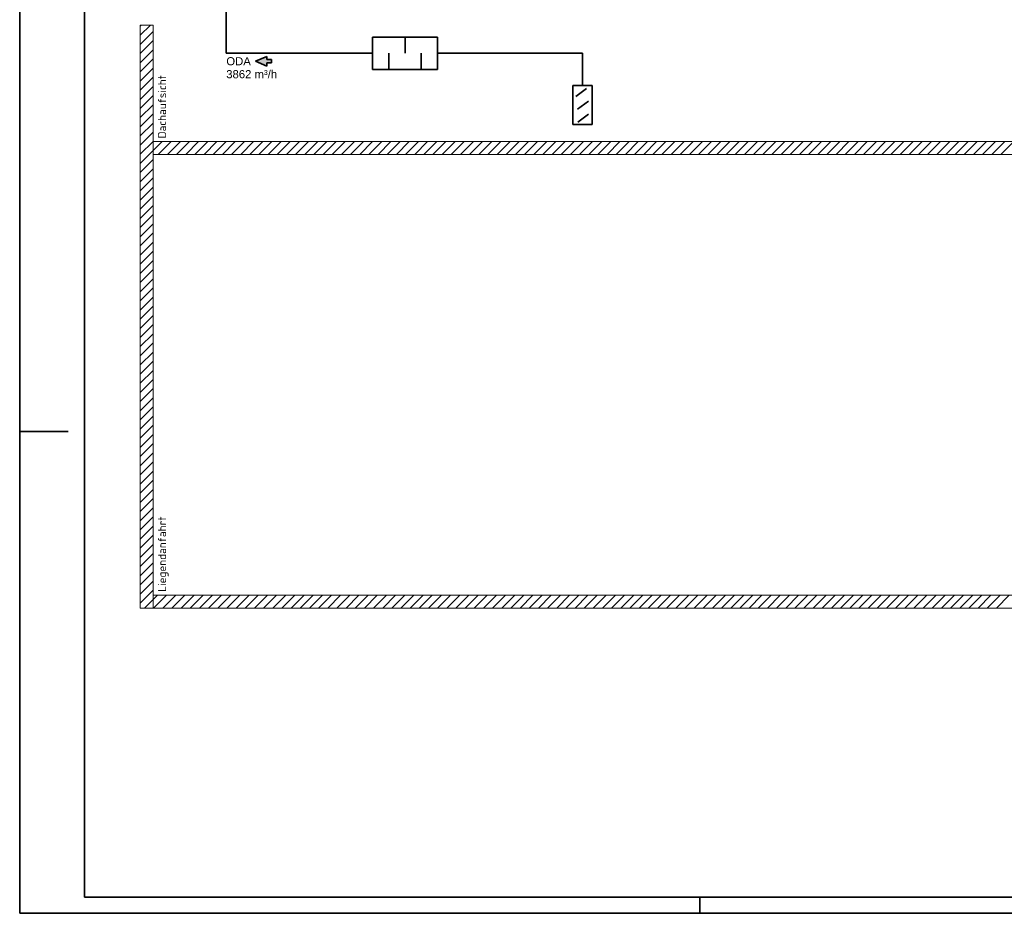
# Model space of a CAD drawing. Extents: x -795 to 605, y 10 to 460.
# Tile 1 of 7: x -795 to -491, y 10 to 286. Entities that reach past the tile are written whole.
import ezdxf
from ezdxf.lldxf.tags import DXFTag

# ---------------------------------------------------------------- set-up
doc = ezdxf.new("R2010")
doc.units = 0
doc.layers.get('0').update_dxf_attribs({"lineweight": 25})
for name, color, linetype, lineweight, true_color in [('A_Schemaaufbau', 9, 'Continuous', 13, 0x808080), ('L_Auslass', 7, 'Continuous', 35, 0xababab), ('L_Aussenluft', 70, 'Continuous', 35, 0x7fff00), ('L_Bauteil', 7, 'Continuous', 35, 0xababab)]:
    doc.layers.add(name, color=color, linetype=linetype, lineweight=lineweight, true_color=true_color)
for name, color, linetype, lineweight in [('A_Text', 7, 'Continuous', 25), ('L_Text', 7, 'Continuous', 25), ('Rahmen', 7, 'Continuous', 35), ('X_Mass', 7, 'Continuous', 25)]:
    doc.layers.add(name, color=color, linetype=linetype, lineweight=lineweight)
doc.styles.get("Standard").update_dxf_attribs({"font": 'arial.ttf'})
tags = doc.linetypes.add('fein_strichliert', pattern=[4, 1, -2, 1]).pattern_tags.tags
tags[8:9] = [DXFTag(74, 4), DXFTag(75, 0), DXFTag(340, '0'), DXFTag(46, 0.0), DXFTag(50, 0.0), DXFTag(44, 0.0), DXFTag(45, 0.0)]
tags[6:7] = [DXFTag(74, 4), DXFTag(75, 0), DXFTag(340, '0'), DXFTag(46, 0.0), DXFTag(50, 0.0), DXFTag(44, 0.0), DXFTag(45, 0.0)]
tags[4:5] = [DXFTag(74, 4), DXFTag(75, 0), DXFTag(340, '0'), DXFTag(46, 0.0), DXFTag(50, 0.0), DXFTag(44, 0.0), DXFTag(45, 0.0)]

# ---------------------------------------------------------------- blocks, each defined once
blk = doc.blocks.new('Blockreferenz-A06A5R617Q', base_point=(-795.22, 9.99))
at = {"layer": 'Rahmen', "color": 0, "linetype": 'ByBlock', "ltscale": 0.35}
for p, q in [((-795.22, 459.99), (-795.22, 9.99)), ((-775.22, 454.99), (-775.22, 14.99)), ((-795.22, 158.74), (-780.22, 158.74)), ((-775.22, 14.99), (599.78, 14.99)), ((-585.22, 9.99), (-585.22, 14.99)), ((-795.22, 9.99), (604.78, 9.99))]:
    blk.add_line(p, q, dxfattribs=at)
blk = doc.blocks.new('Schraffur-A06A5R657Q', base_point=(-758, 104.24))
at = {"color": 0, "linetype": 'fein_strichliert', "lineweight": -2, "ltscale": 0.13}
for p, q in [((-758, 281.1), (-754.87, 284.23)), ((-758, 275.45), (-754, 279.45)), ((-758, 269.79), (-754, 273.79)), ((-758, 264.13), (-754, 268.13)), ((-758, 258.48), (-754, 262.48)), ((-758, 252.82), (-754, 256.82)), ((-758, 247.16), (-754, 251.16)), ((-758, 241.51), (-754, 245.51)), ((-758, 235.85), (-754, 239.85)), ((-758, 230.19), (-754, 234.19)), ((-758, 224.53), (-754, 228.53)), ((-758, 218.88), (-754, 222.88)), ((-758, 213.22), (-754, 217.22)), ((-758, 207.56), (-754, 211.56)), ((-758, 201.91), (-754, 205.91)), ((-758, 196.25), (-754, 200.25)), ((-758, 190.59), (-754, 194.59)), ((-758, 184.94), (-754, 188.94)), ((-758, 179.28), (-754, 183.28)), ((-758, 173.62), (-754, 177.62)), ((-758, 167.97), (-754, 171.97)), ((-758, 162.31), (-754, 166.31)), ((-758, 156.65), (-754, 160.65)), ((-758, 151), (-754, 155)), ((-758, 145.34), (-754, 149.34)), ((-758, 139.68), (-754, 143.68)), ((-758, 134.03), (-754, 138.03)), ((-758, 128.37), (-754, 132.37)), ((-758, 122.71), (-754, 126.71)), ((-758, 117.05), (-754, 121.05)), ((-758, 111.4), (-754, 115.4)), ((-758, 105.74), (-754, 109.74))]:
    blk.add_line(p, q, dxfattribs=at)
at = {"color": 0, "lineweight": -2}
for p, q in [((-758, 283.93), (-757.7, 284.23)), ((-758, 278.28), (-754, 282.28)), ((-758, 272.62), (-754, 276.62)), ((-758, 266.96), (-754, 270.96)), ((-758, 261.3), (-754, 265.3)), ((-758, 255.65), (-754, 259.65)), ((-758, 249.99), (-754, 253.99)), ((-758, 244.33), (-754, 248.33)), ((-758, 238.68), (-754, 242.68)), ((-758, 233.02), (-754, 237.02)), ((-758, 227.36), (-754, 231.36)), ((-758, 221.71), (-754, 225.71)), ((-758, 216.05), (-754, 220.05)), ((-758, 210.39), (-754, 214.39)), ((-758, 204.74), (-754, 208.74)), ((-758, 199.08), (-754, 203.08)), ((-758, 193.42), (-754, 197.42)), ((-758, 187.77), (-754, 191.77)), ((-758, 182.11), (-754, 186.11)), ((-758, 176.45), (-754, 180.45)), ((-758, 170.79), (-754, 174.79)), ((-758, 165.14), (-754, 169.14)), ((-758, 159.48), (-754, 163.48)), ((-758, 153.82), (-754, 157.82)), ((-758, 148.17), (-754, 152.17)), ((-758, 142.51), (-754, 146.51)), ((-758, 136.85), (-754, 140.85)), ((-758, 131.2), (-754, 135.2)), ((-758, 125.54), (-754, 129.54)), ((-758, 119.88), (-754, 123.88)), ((-758, 114.23), (-754, 118.23)), ((-758, 108.57), (-754, 112.57)), ((-756.68, 104.24), (-754, 106.91))]:
    blk.add_line(p, q, dxfattribs=at)
blk = doc.blocks.new('Einzeiliger Text-A06A5R677Q', base_point=(-752.49, 249.24))
at = {"color": 0, "lineweight": -2, "insert": (-752.49, 249.24), "char_height": 2.5, "attachment_point": 1, "rotation": 90}
blk.add_mtext('{\\fISOCPEUR;Dachaufsicht}', dxfattribs=at)
blk = doc.blocks.new('Schraffur-A06A5R7D7Q', base_point=(-754, 104.24))
at = {"color": 0, "lineweight": -2}
for p, q in [((-754, 106.91), (-752.67, 108.24)), ((-751.02, 104.24), (-747.02, 108.24)), ((-745.36, 104.24), (-741.36, 108.24)), ((-739.7, 104.24), (-735.7, 108.24)), ((-734.05, 104.24), (-730.05, 108.24)), ((-728.39, 104.24), (-724.39, 108.24)), ((-722.73, 104.24), (-718.73, 108.24)), ((-717.08, 104.24), (-713.08, 108.24)), ((-711.42, 104.24), (-707.42, 108.24)), ((-705.76, 104.24), (-701.76, 108.24)), ((-700.11, 104.24), (-696.11, 108.24)), ((-694.45, 104.24), (-690.45, 108.24)), ((-688.79, 104.24), (-684.79, 108.24)), ((-683.13, 104.24), (-679.13, 108.24)), ((-677.48, 104.24), (-673.48, 108.24)), ((-671.82, 104.24), (-667.82, 108.24)), ((-666.16, 104.24), (-662.16, 108.24)), ((-660.51, 104.24), (-656.51, 108.24)), ((-654.85, 104.24), (-650.85, 108.24)), ((-649.19, 104.24), (-645.19, 108.24)), ((-643.54, 104.24), (-639.54, 108.24)), ((-637.88, 104.24), (-633.88, 108.24)), ((-632.22, 104.24), (-628.22, 108.24)), ((-626.57, 104.24), (-622.57, 108.24)), ((-620.91, 104.24), (-616.91, 108.24)), ((-615.25, 104.24), (-611.25, 108.24)), ((-609.6, 104.24), (-605.6, 108.24)), ((-603.94, 104.24), (-599.94, 108.24)), ((-598.28, 104.24), (-594.28, 108.24)), ((-592.62, 104.24), (-588.62, 108.24)), ((-586.97, 104.24), (-582.97, 108.24)), ((-581.31, 104.24), (-577.31, 108.24)), ((-575.65, 104.24), (-571.65, 108.24)), ((-570, 104.24), (-566, 108.24)), ((-564.34, 104.24), (-560.34, 108.24)), ((-558.68, 104.24), (-554.68, 108.24)), ((-553.03, 104.24), (-549.03, 108.24)), ((-547.37, 104.24), (-543.37, 108.24)), ((-541.71, 104.24), (-537.71, 108.24)), ((-536.06, 104.24), (-532.06, 108.24)), ((-530.4, 104.24), (-526.4, 108.24)), ((-524.74, 104.24), (-520.74, 108.24)), ((-519.09, 104.24), (-515.09, 108.24)), ((-513.43, 104.24), (-509.43, 108.24)), ((-507.77, 104.24), (-503.77, 108.24)), ((-502.12, 104.24), (-498.12, 108.24)), ((-496.46, 104.24), (-492.46, 108.24))]:
    blk.add_line(p, q, dxfattribs=at)
at = {"color": 0, "linetype": 'fein_strichliert', "lineweight": -2, "ltscale": 0.13}
for p, q in [((-753.85, 104.24), (-749.85, 108.24)), ((-748.19, 104.24), (-744.19, 108.24)), ((-742.53, 104.24), (-738.53, 108.24)), ((-736.87, 104.24), (-732.87, 108.24)), ((-731.22, 104.24), (-727.22, 108.24)), ((-725.56, 104.24), (-721.56, 108.24)), ((-719.9, 104.24), (-715.9, 108.24)), ((-714.25, 104.24), (-710.25, 108.24)), ((-708.59, 104.24), (-704.59, 108.24)), ((-702.93, 104.24), (-698.93, 108.24)), ((-697.28, 104.24), (-693.28, 108.24)), ((-691.62, 104.24), (-687.62, 108.24)), ((-685.96, 104.24), (-681.96, 108.24)), ((-680.31, 104.24), (-676.31, 108.24)), ((-674.65, 104.24), (-670.65, 108.24)), ((-668.99, 104.24), (-664.99, 108.24)), ((-663.34, 104.24), (-659.34, 108.24)), ((-657.68, 104.24), (-653.68, 108.24)), ((-652.02, 104.24), (-648.02, 108.24)), ((-646.37, 104.24), (-642.37, 108.24)), ((-640.71, 104.24), (-636.71, 108.24)), ((-635.05, 104.24), (-631.05, 108.24)), ((-629.39, 104.24), (-625.39, 108.24)), ((-623.74, 104.24), (-619.74, 108.24)), ((-618.08, 104.24), (-614.08, 108.24)), ((-612.42, 104.24), (-608.42, 108.24)), ((-606.77, 104.24), (-602.77, 108.24)), ((-601.11, 104.24), (-597.11, 108.24)), ((-595.45, 104.24), (-591.45, 108.24)), ((-589.8, 104.24), (-585.8, 108.24)), ((-584.14, 104.24), (-580.14, 108.24)), ((-578.48, 104.24), (-574.48, 108.24)), ((-572.83, 104.24), (-568.83, 108.24)), ((-567.17, 104.24), (-563.17, 108.24)), ((-561.51, 104.24), (-557.51, 108.24)), ((-555.86, 104.24), (-551.86, 108.24)), ((-550.2, 104.24), (-546.2, 108.24)), ((-544.54, 104.24), (-540.54, 108.24)), ((-538.88, 104.24), (-534.88, 108.24)), ((-533.23, 104.24), (-529.23, 108.24)), ((-527.57, 104.24), (-523.57, 108.24)), ((-521.91, 104.24), (-517.91, 108.24)), ((-516.26, 104.24), (-512.26, 108.24)), ((-510.6, 104.24), (-506.6, 108.24)), ((-504.94, 104.24), (-500.94, 108.24)), ((-499.29, 104.24), (-495.29, 108.24)), ((-493.63, 104.24), (-489.63, 108.24))]:
    blk.add_line(p, q, dxfattribs=at)
blk = doc.blocks.new('Einzeiliger Text-A06A5R7F7Q', base_point=(-752.49, 109.24))
at = {"color": 0, "lineweight": -2, "insert": (-752.49, 109.24), "char_height": 2.5, "attachment_point": 1, "rotation": 90}
blk.add_mtext('{\\fISOCPEUR;Liegendanfahrt}', dxfattribs=at)
blk = doc.blocks.new('Schraffur-A06A5R7H7Q', base_point=(-754, 244.24))
at = {"color": 0, "linetype": 'fein_strichliert', "lineweight": -2, "ltscale": 0.13}
for p, q in [((-754, 245.51), (-751.27, 248.24)), ((-749.61, 244.24), (-745.61, 248.24)), ((-743.96, 244.24), (-739.96, 248.24)), ((-738.3, 244.24), (-734.3, 248.24)), ((-732.64, 244.24), (-728.64, 248.24)), ((-726.98, 244.24), (-722.98, 248.24)), ((-721.33, 244.24), (-717.33, 248.24)), ((-715.67, 244.24), (-711.67, 248.24)), ((-710.01, 244.24), (-706.01, 248.24)), ((-704.36, 244.24), (-700.36, 248.24)), ((-698.7, 244.24), (-694.7, 248.24)), ((-693.04, 244.24), (-689.04, 248.24)), ((-687.39, 244.24), (-683.39, 248.24)), ((-681.73, 244.24), (-677.73, 248.24)), ((-676.07, 244.24), (-672.07, 248.24)), ((-670.42, 244.24), (-666.42, 248.24)), ((-664.76, 244.24), (-660.76, 248.24)), ((-659.1, 244.24), (-655.1, 248.24)), ((-653.45, 244.24), (-649.45, 248.24)), ((-647.79, 244.24), (-643.79, 248.24)), ((-642.13, 244.24), (-638.13, 248.24)), ((-636.48, 244.24), (-632.48, 248.24)), ((-630.82, 244.24), (-626.82, 248.24)), ((-625.16, 244.24), (-621.16, 248.24)), ((-619.5, 244.24), (-615.5, 248.24)), ((-613.85, 244.24), (-609.85, 248.24)), ((-608.19, 244.24), (-604.19, 248.24)), ((-602.53, 244.24), (-598.53, 248.24)), ((-596.88, 244.24), (-592.88, 248.24)), ((-591.22, 244.24), (-587.22, 248.24)), ((-585.56, 244.24), (-581.56, 248.24)), ((-579.91, 244.24), (-575.91, 248.24)), ((-574.25, 244.24), (-570.25, 248.24)), ((-568.59, 244.24), (-564.59, 248.24)), ((-562.94, 244.24), (-558.94, 248.24)), ((-557.28, 244.24), (-553.28, 248.24)), ((-551.62, 244.24), (-547.62, 248.24)), ((-545.97, 244.24), (-541.97, 248.24)), ((-540.31, 244.24), (-536.31, 248.24)), ((-534.65, 244.24), (-530.65, 248.24)), ((-529, 244.24), (-525, 248.24)), ((-523.34, 244.24), (-519.34, 248.24)), ((-517.68, 244.24), (-513.68, 248.24)), ((-512.02, 244.24), (-508.02, 248.24)), ((-506.37, 244.24), (-502.37, 248.24)), ((-500.71, 244.24), (-496.71, 248.24)), ((-495.05, 244.24), (-491.05, 248.24))]:
    blk.add_line(p, q, dxfattribs=at)
at = {"color": 0, "lineweight": -2}
for p, q in [((-752.44, 244.24), (-748.44, 248.24)), ((-746.78, 244.24), (-742.78, 248.24)), ((-741.13, 244.24), (-737.13, 248.24)), ((-735.47, 244.24), (-731.47, 248.24)), ((-729.81, 244.24), (-725.81, 248.24)), ((-724.16, 244.24), (-720.16, 248.24)), ((-718.5, 244.24), (-714.5, 248.24)), ((-712.84, 244.24), (-708.84, 248.24)), ((-707.19, 244.24), (-703.19, 248.24)), ((-701.53, 244.24), (-697.53, 248.24)), ((-695.87, 244.24), (-691.87, 248.24)), ((-690.22, 244.24), (-686.22, 248.24)), ((-684.56, 244.24), (-680.56, 248.24)), ((-678.9, 244.24), (-674.9, 248.24)), ((-673.24, 244.24), (-669.24, 248.24)), ((-667.59, 244.24), (-663.59, 248.24)), ((-661.93, 244.24), (-657.93, 248.24)), ((-656.27, 244.24), (-652.27, 248.24)), ((-650.62, 244.24), (-646.62, 248.24)), ((-644.96, 244.24), (-640.96, 248.24)), ((-639.3, 244.24), (-635.3, 248.24)), ((-633.65, 244.24), (-629.65, 248.24)), ((-627.99, 244.24), (-623.99, 248.24)), ((-622.33, 244.24), (-618.33, 248.24)), ((-616.68, 244.24), (-612.68, 248.24)), ((-611.02, 244.24), (-607.02, 248.24)), ((-605.36, 244.24), (-601.36, 248.24)), ((-599.71, 244.24), (-595.71, 248.24)), ((-594.05, 244.24), (-590.05, 248.24)), ((-588.39, 244.24), (-584.39, 248.24)), ((-582.74, 244.24), (-578.74, 248.24)), ((-577.08, 244.24), (-573.08, 248.24)), ((-571.42, 244.24), (-567.42, 248.24)), ((-565.76, 244.24), (-561.76, 248.24)), ((-560.11, 244.24), (-556.11, 248.24)), ((-554.45, 244.24), (-550.45, 248.24)), ((-548.79, 244.24), (-544.79, 248.24)), ((-543.14, 244.24), (-539.14, 248.24)), ((-537.48, 244.24), (-533.48, 248.24)), ((-531.82, 244.24), (-527.82, 248.24)), ((-526.17, 244.24), (-522.17, 248.24)), ((-520.51, 244.24), (-516.51, 248.24)), ((-514.85, 244.24), (-510.85, 248.24)), ((-509.2, 244.24), (-505.2, 248.24)), ((-503.54, 244.24), (-499.54, 248.24)), ((-497.88, 244.24), (-493.88, 248.24)), ((-492.23, 244.24), (-488.23, 248.24))]:
    blk.add_line(p, q, dxfattribs=at)
blk = doc.blocks.new('Einzeiliger Text-A06A5RBR7Q', base_point=(-731.41, 271.81))
at = {"color": 0, "lineweight": -2, "insert": (-731.41, 274.31), "char_height": 2.5, "attachment_point": 1}
blk.add_mtext('{\\fArial;ODA}', dxfattribs=at)
blk = doc.blocks.new('Einzeiliger Text-A06A5RBT7Q', base_point=(-731.44, 267.81))
at = {"color": 0, "lineweight": -2, "insert": (-731.44, 270.31), "char_height": 2.5, "attachment_point": 1}
blk.add_mtext('{\\fArial;3862 m³/h}', dxfattribs=at)
blk = doc.blocks.new('Blockreferenz-A06A5RBZ7Q', base_point=(-722.45, 271.57))
at = {"layer": 'L_Aussenluft', "linetype": 'ByBlock', "ltscale": 0.35}
blk.add_hatch(color=256, dxfattribs=at).paths.add_polyline_path([(-718.95, 273.57), (-717.45, 273.57), (-717.45, 272.57), (-718.95, 272.57), (-718.95, 271.57), (-722.45, 273.07), (-718.95, 274.57)])
for p, q in [((-722.45, 273.07), (-718.95, 274.57)), ((-718.95, 273.57), (-718.95, 274.57)), ((-722.45, 273.07), (-718.95, 271.57)), ((-717.45, 273.57), (-718.95, 273.57)), ((-717.45, 272.57), (-718.95, 272.57)), ((-718.95, 272.57), (-718.95, 271.57)), ((-717.45, 272.57), (-717.45, 273.57))]:
    blk.add_line(p, q, dxfattribs=at)

msp = doc.modelspace()

# ---------------------------------------------------------------- linework, layer by layer
at = {"layer": 'A_Schemaaufbau', "ltscale": 0.13}
for p, q in [((-754, 284.23), (-758, 284.23)), ((-758, 284.23), (-758, 104.24)), ((-754, 284.23), (-754, 104.24)), ((-758.06, 248.24), (-758, 248.24)), ((-757.94, 248.24), (-758, 248.24)), ((-754, 248.24), (-324.13, 248.24)), ((-754, 244.24), (-324.13, 244.24)), ((-754, 108.24), (-324.13, 108.24)), ((-758, 104.24), (-754, 104.24)), ((-754, 104.24), (-324.13, 104.24))]:
    msp.add_line(p, q, dxfattribs=at)
at = {"layer": 'L_Auslass', "color": 7}
for p, q in [((-624.39, 265.54), (-624.39, 253.54)), ((-618.39, 265.54), (-624.39, 265.54)), ((-623.47, 262.18), (-620.14, 264.65)), ((-618.39, 253.54), (-618.39, 265.54)), ((-622.95, 258.23), (-619.6, 260.72)), ((-622.88, 254.29), (-619.59, 256.74)), ((-624.39, 253.54), (-618.39, 253.54))]:
    msp.add_line(p, q, dxfattribs=at)
at = {"layer": 'L_Aussenluft'}
for p, q in [((-731.44, 290.55), (-731.44, 275.54)), ((-731.44, 275.54), (-686.22, 275.54)), ((-666.22, 275.54), (-621.39, 275.54)), ((-621.39, 275.54), (-621.39, 265.54))]:
    msp.add_line(p, q, dxfattribs=at)
at = {"layer": 'L_Bauteil', "color": 7}
for p, q in [((-686.22, 280.54), (-666.22, 280.54)), ((-686.22, 280.54), (-686.22, 270.54)), ((-676.22, 280.54), (-676.22, 275.54)), ((-666.22, 270.54), (-666.22, 280.54)), ((-681.22, 275.54), (-681.22, 270.54)), ((-671.22, 275.54), (-671.22, 270.54)), ((-686.22, 270.54), (-666.22, 270.54))]:
    msp.add_line(p, q, dxfattribs=at)

# ---------------------------------------------------------------- block references
at = {"ltscale": 0.25}
msp.add_blockref('Blockreferenz-A06A5R617Q', (-795.22, 9.99), dxfattribs=at)
at = {"layer": 'A_Schemaaufbau', "ltscale": 0.13}
for name, p in [('Schraffur-A06A5R657Q', (-758, 104.24)), ('Schraffur-A06A5R7H7Q', (-754, 244.24)), ('Schraffur-A06A5R7D7Q', (-754, 104.24))]:
    msp.add_blockref(name, p, dxfattribs=at)
at = {"layer": 'A_Text', "ltscale": 0.25}
for name, p in [('Einzeiliger Text-A06A5R677Q', (-752.49, 249.24)), ('Einzeiliger Text-A06A5R7F7Q', (-752.49, 109.24))]:
    msp.add_blockref(name, p, dxfattribs=at)
at = {"layer": 'L_Text', "ltscale": 0.25}
for name, p in [('Einzeiliger Text-A06A5RBR7Q', (-731.41, 271.81)), ('Einzeiliger Text-A06A5RBT7Q', (-731.44, 267.81))]:
    msp.add_blockref(name, p, dxfattribs=at)
at = {"layer": 'X_Mass', "ltscale": 0.25}
msp.add_blockref('Blockreferenz-A06A5RBZ7Q', (-722.45, 271.57), dxfattribs=at)

doc.saveas('drawing.dxf')
